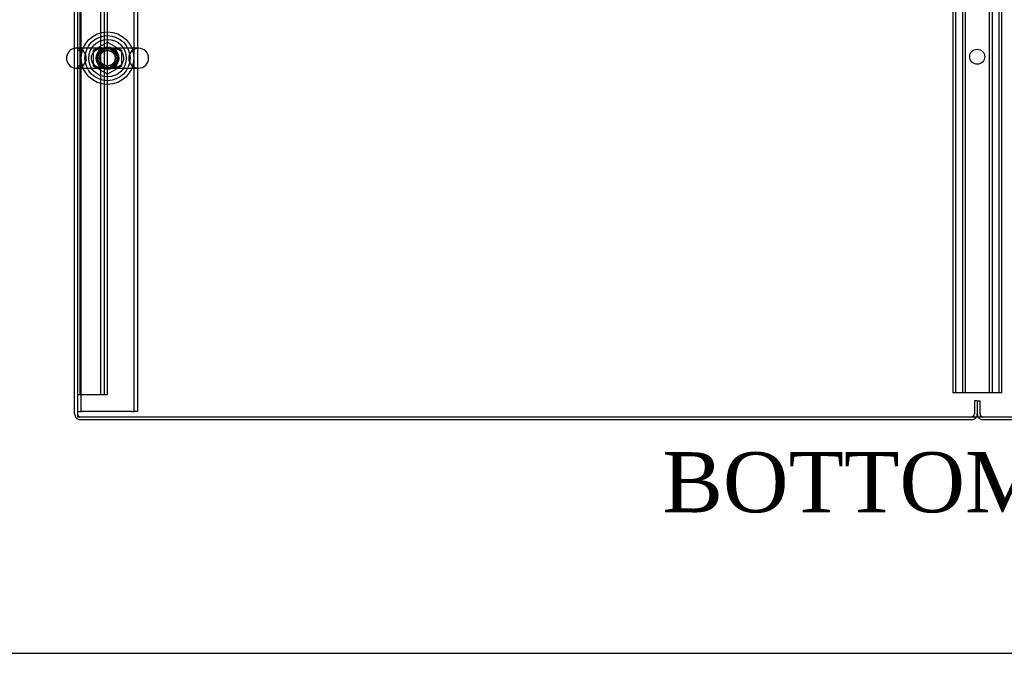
# Model space of a CAD drawing. Header units: inches. Extents: x 1 to 359, y -2 to 239.
# Tile 1 of 67: x 77 to 110, y 1 to 22. Entities that reach past the tile are written whole.
import ezdxf
from ezdxf.enums import TextEntityAlignment as Align
from ezdxf.lldxf.tags import DXFTag

# ---------------------------------------------------------------- set-up
doc = ezdxf.new("R2010")
doc.units = ezdxf.units.IN
doc.header["$MEASUREMENT"] = 0
for name, color, linetype in [('COM42890-3', 7, 'Continuous'), ('COM50677-1', 7, 'Continuous'), ('COM53964-2', 7, 'Continuous'), ('COM71298-7', 7, 'Continuous'), ('COM71299-7', 7, 'Continuous'), ('COM71300-7', 7, 'Continuous'), ('COM71301-7', 7, 'Continuous'), ('Default', 7, 'Continuous'), ('NTS18024', 7, 'Continuous'), ('SCS86414', 7, 'Continuous'), ('WAF25377', 7, 'Continuous'), ('WAM254785', 7, 'Continuous')]:
    doc.layers.add(name, color=color, linetype=linetype)
doc.styles.add('SEACAD_Times_New_Roman', font='times.ttf')
tags = doc.linetypes.add('HIDDEN2', pattern=[0.1875, 0.125, -0.0625]).pattern_tags.tags
tags[6:7] = [DXFTag(74, 4), DXFTag(75, 0), DXFTag(340, '0'), DXFTag(46, 0.0), DXFTag(50, 0.0), DXFTag(44, 0.0), DXFTag(45, 0.0)]
tags[4:5] = [DXFTag(74, 4), DXFTag(75, 0), DXFTag(340, '0'), DXFTag(46, 0.0), DXFTag(50, 0.0), DXFTag(44, 0.0), DXFTag(45, 0.0)]

# ---------------------------------------------------------------- blocks, each defined once
blk = doc.blocks.new('SE2')
at = {"layer": 'COM42890-3', "color": 7, "linetype": 'HIDDEN2'}
for p, q in [((108.393, 31.707), (108.393, 9.332)), ((108.488, 31.707), (108.488, 9.332)), ((108.712, 31.707), (108.712, 9.332)), ((108.807, 31.707), (108.807, 9.332)), ((109.604, 31.707), (109.604, 9.332)), ((109.699, 31.707), (109.699, 9.332)), ((109.923, 31.707), (109.923, 9.332)), ((110.018, 31.707), (110.018, 9.332)), ((108.531, 9.332), (108.393, 9.332)), ((109.88, 9.332), (108.531, 9.332)), ((110.018, 9.332), (109.88, 9.332))]:
    blk.add_line(p, q, dxfattribs=at)
blk.add_circle((109.205, 20.519), 0.25, dxfattribs=at)
at = {"layer": 'COM50677-1', "color": 7, "linetype": 'HIDDEN2'}
for p, q in [((79.396, 8.72), (79.396, 32.22)), ((81.146, 32.22), (81.146, 8.72)), ((81.271, 32.22), (81.271, 8.72)), ((79.271, 8.72), (79.396, 8.72)), ((79.456, 8.72), (79.396, 8.72)), ((81.086, 8.72), (79.456, 8.72)), ((81.086, 8.72), (81.146, 8.72)), ((81.271, 8.72), (81.146, 8.72))]:
    blk.add_line(p, q, dxfattribs=at)
blk.add_circle((80.271, 20.47), 0.375, dxfattribs=at)
at = {"layer": 'COM53964-2', "color": 7, "linetype": 'HIDDEN2'}
for p, q in [((79.366, 9.284), (79.366, 31.659)), ((80.05, 9.284), (80.05, 31.659)), ((80.176, 9.284), (80.176, 31.659)), ((80.271, 9.284), (80.271, 31.659)), ((79.366, 20.721), (79.271, 20.721)), ((79.271, 20.221), (79.366, 20.221)), ((79.271, 9.284), (79.409, 9.284)), ((79.409, 9.284), (80.133, 9.284)), ((80.133, 9.284), (80.271, 9.284))]:
    blk.add_line(p, q, dxfattribs=at)
at = {"layer": 'COM71298-7', "color": 7, "linetype": 'HIDDEN2'}
blk.add_circle((80.271, 20.47), 0.344, dxfattribs=at)
at = {"layer": 'COM71299-7', "color": 7, "linetype": 'Continuous'}
for p, q in [((79.271, 32.312), (79.271, 8.537)), ((79.271, 8.537), (139.141, 8.537))]:
    blk.add_line(p, q, dxfattribs=at)
at = {"layer": 'COM71300-7', "color": 7, "linetype": 'Continuous'}
for p, q in [((79.176, 8.632), (79.176, 32.407)), ((109.016, 8.442), (79.366, 8.442))]:
    blk.add_line(p, q, dxfattribs=at)
at = {"layer": 'COM71300-7', "color": 7, "linetype": 'HIDDEN2'}
for p, q in [((109.206, 9.067), (109.111, 9.067)), ((109.111, 9.067), (109.111, 8.632)), ((109.206, 9.067), (109.206, 8.632))]:
    blk.add_line(p, q, dxfattribs=at)
at = {"layer": 'COM71300-7', "color": 7, "linetype": 'Continuous'}
for centre, start, end in [((79.366, 8.632), 180, 270), ((109.016, 8.632), 270, 330)]:
    blk.add_arc(centre, 0.19, start, end, dxfattribs=at)
at = {"layer": 'COM71300-7', "color": 7, "linetype": 'HIDDEN2'}
for centre, radius, start, end in [((79.366, 8.632), 0.095, 180, 270), ((109.016, 8.632), 0.095, 270, 360), ((109.016, 8.632), 0.19, 330, 360)]:
    blk.add_arc(centre, radius, start, end, dxfattribs=at)
at = {"layer": 'COM71301-7', "color": 7, "linetype": 'HIDDEN2'}
for p in [(109.206, 9.067), (109.301, 8.632)]:
    blk.add_line(p, (109.301, 9.067), dxfattribs=at)
at = {"layer": 'COM71301-7', "color": 7, "linetype": 'Continuous'}
blk.add_line((139.046, 8.442), (109.396, 8.442), dxfattribs=at)
at = {"layer": 'COM71301-7', "color": 7, "linetype": 'HIDDEN2'}
for radius, end in [(0.19, 210), (0.095, 270)]:
    blk.add_arc((109.396, 8.632), radius, 180, end, dxfattribs=at)
at = {"layer": 'COM71301-7', "color": 7, "linetype": 'Continuous'}
blk.add_arc((109.396, 8.632), 0.19, 210, 270, dxfattribs=at)
at = {"layer": 'NTS18024', "color": 7, "linetype": 'HIDDEN2'}
for p, q in [((79.806, 20.733), (80.275, 21.008)), ((80.275, 21.008), (80.736, 20.733)), ((79.806, 20.207), (79.806, 20.733)), ((80.736, 20.733), (80.736, 20.207)), ((80.271, 19.935), (79.806, 20.207)), ((80.736, 20.207), (80.271, 19.935))]:
    blk.add_line(p, q, dxfattribs=at)
for radius in [0.312, 0.263]:
    blk.add_circle((80.271, 20.47), radius, dxfattribs=at)
at = {"layer": 'SCS86414', "color": 7, "linetype": 'HIDDEN2'}
for p, q in [((80.281, 20.802), (79.235, 20.802)), ((81.307, 20.802), (80.281, 20.802)), ((79.235, 20.139), (80.242, 20.139)), ((80.242, 20.139), (81.307, 20.139))]:
    blk.add_line(p, q, dxfattribs=at)
for radius in [0.625, 0.312, 0.252]:
    blk.add_circle((80.271, 20.47), radius, dxfattribs=at)
at = {"layer": 'SCS86414', "color": 7, "linetype": 'Continuous'}
blk.add_arc((79.235, 20.47), 0.331, 100.3132, 259.6868, dxfattribs=at)
at = {"layer": 'SCS86414', "color": 7, "linetype": 'HIDDEN2'}
for centre, start, end in [((79.235, 20.47), 90, 100.3132), ((79.235, 20.47), 270, 90), ((81.307, 20.47), 90, 270), ((81.307, 20.47), 270, 90), ((79.235, 20.47), 259.6868, 270)]:
    blk.add_arc(centre, 0.331, start, end, dxfattribs=at)
for points, knots in [([(79.793, 20.664), (79.754, 20.615), (79.728, 20.554), (79.72, 20.423), (79.739, 20.358), (79.806, 20.252), (79.853, 20.212), (79.931, 20.171), (79.958, 20.16), (80.013, 20.144), (80.041, 20.139), (80.099, 20.133), (80.128, 20.132), (80.189, 20.131), (80.221, 20.132), (80.259, 20.132), (80.265, 20.132), (80.271, 20.132)], [0, 0, 0, 0, 0.0625, 0.0625, 0.125, 0.125, 0.1875, 0.1875, 0.21875, 0.21875, 0.25, 0.25, 0.28125, 0.28125, 0.3125, 0.3125, 0.3181507, 0.3181507, 0.3181507, 0.3181507]), ([(80.237, 20.809), (80.222, 20.809), (80.207, 20.809), (80.162, 20.81), (80.132, 20.81), (80.043, 20.804), (79.988, 20.793), (79.881, 20.748), (79.831, 20.713), (79.793, 20.664)], [0.8292311, 0.8292311, 0.8292311, 0.8292311, 0.84375, 0.84375, 0.875, 0.875, 0.9375, 0.9375, 1, 1, 1, 1]), ([(79.847, 20.718), (79.871, 20.735), (79.897, 20.749), (79.977, 20.783), (80.035, 20.794), (80.123, 20.801), (80.153, 20.802), (80.215, 20.802), (80.248, 20.801), (80.344, 20.802), (80.406, 20.803), (80.524, 20.791), (80.581, 20.778), (80.649, 20.747), (80.664, 20.739), (80.678, 20.73)], [0.0315249, 0.0315249, 0.0315249, 0.0315249, 0.0625, 0.0625, 0.125, 0.125, 0.15625, 0.15625, 0.1875, 0.1875, 0.25, 0.25, 0.3125, 0.3125, 0.3299994, 0.3299994, 0.3299994, 0.3299994]), ([(80.317, 20.132), (80.328, 20.132), (80.339, 20.132), (80.381, 20.131), (80.411, 20.131), (80.499, 20.137), (80.554, 20.148), (80.661, 20.193), (80.711, 20.228), (80.787, 20.324), (80.814, 20.386), (80.822, 20.517), (80.803, 20.582), (80.753, 20.662), (80.733, 20.685), (80.688, 20.726), (80.664, 20.742), (80.586, 20.784), (80.531, 20.798), (80.444, 20.808), (80.414, 20.809), (80.354, 20.81), (80.323, 20.809), (80.291, 20.808)], [0.3329074, 0.3329074, 0.3329074, 0.3329074, 0.34375, 0.34375, 0.375, 0.375, 0.4375, 0.4375, 0.5, 0.5, 0.5625, 0.5625, 0.625, 0.625, 0.65625, 0.65625, 0.6875, 0.6875, 0.75, 0.75, 0.78125, 0.78125, 0.8119496, 0.8119496, 0.8119496, 0.8119496]), ([(80.684, 20.215), (80.663, 20.201), (80.641, 20.19), (80.565, 20.158), (80.507, 20.147), (80.389, 20.138), (80.325, 20.139), (80.229, 20.139), (80.197, 20.139), (80.135, 20.14), (80.105, 20.141), (80.016, 20.15), (79.959, 20.163), (79.885, 20.198), (79.865, 20.21), (79.845, 20.224)], [0.5366041, 0.5366041, 0.5366041, 0.5366041, 0.5625, 0.5625, 0.625, 0.625, 0.6875, 0.6875, 0.71875, 0.71875, 0.75, 0.75, 0.8125, 0.8125, 0.8370984, 0.8370984, 0.8370984, 0.8370984])]:
    blk.add_open_spline(points, degree=3, knots=knots, dxfattribs=at)
at = {"layer": 'WAF25377', "color": 7, "linetype": 'HIDDEN2'}
for radius in [0.875, 0.34]:
    blk.add_circle((80.271, 20.47), radius, dxfattribs=at)
at = {"layer": 'WAM254785', "color": 7, "linetype": 'HIDDEN2'}
for radius in [0.75, 0.312]:
    blk.add_circle((80.271, 20.47), radius, dxfattribs=at)
blk = doc.blocks.new('BORDER')
at = {"layer": 'Default', "color": 7, "linetype": 'Continuous'}
blk.add_line((-41.86, 0), (0, 0), dxfattribs=at)

msp = doc.modelspace()

# ---------------------------------------------------------------- block references
at = {"layer": 'Default', "color": 7, "xscale": 8.55, "yscale": 8.55, "zscale": 8.55}
msp.add_blockref('BORDER', (359.223, 0.67), dxfattribs=at)
at = {"layer": 'Default'}
msp.add_blockref('SE2', (0, 0), dxfattribs=at)

# ---------------------------------------------------------------- texts
at = {"layer": 'Default', "color": 7, "linetype": 'Continuous', "style": 'SEACAD_Times_New_Roman'}
msp.add_text('BOTTOM VIEW', height=2, dxfattribs=at).set_placement((98.732, 7.362), align=Align.TOP_LEFT)

doc.saveas('drawing.dxf')
